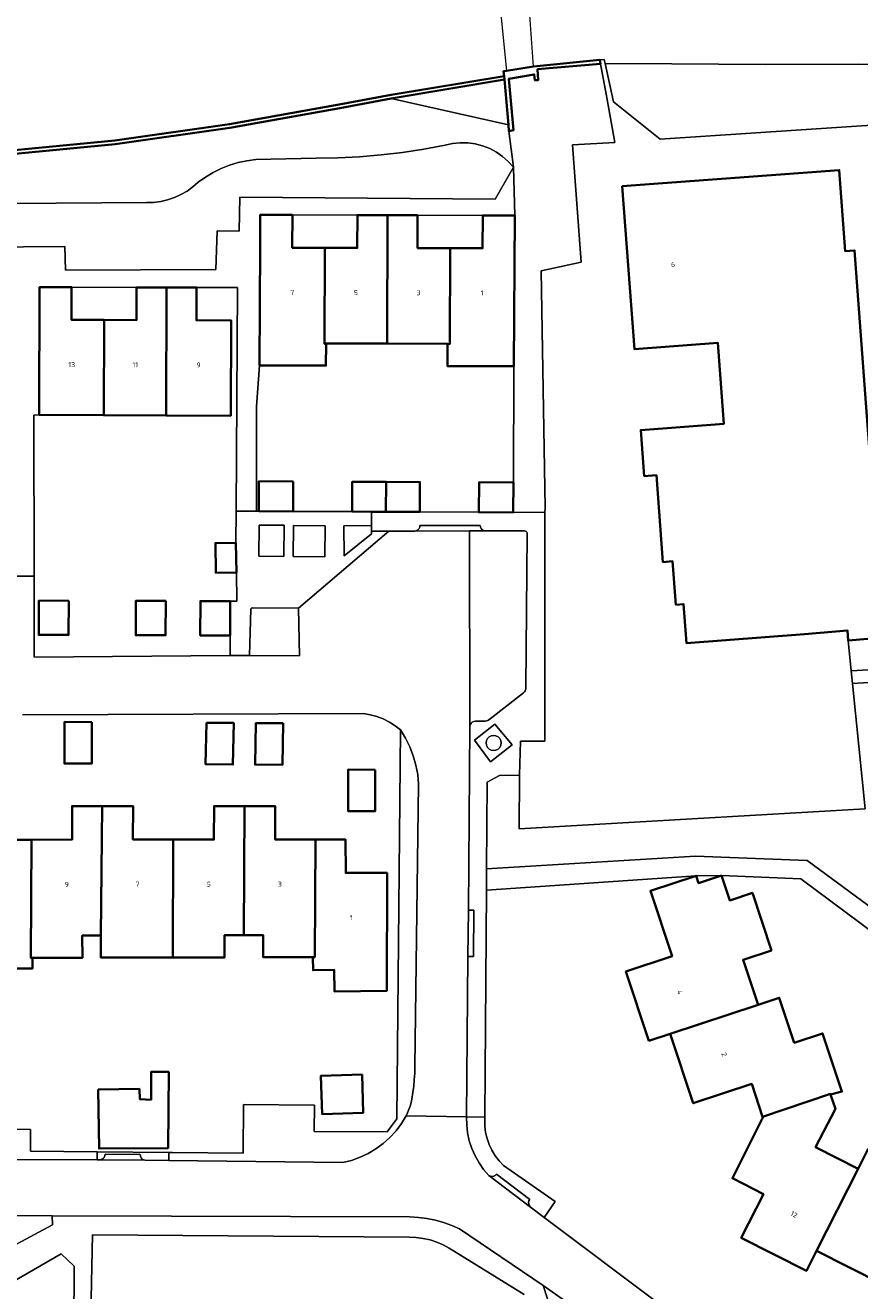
# Model space of a CAD drawing. Header units: metres. Extents: x 229229 to 231729, y 593167 to 595667.
# Tile 182 of 256: x 230884 to 230958, y 594007 to 594120. Entities that reach past the tile are written whole.
import ezdxf
from ezdxf.enums import TextEntityAlignment as Align

# ---------------------------------------------------------------- set-up
doc = ezdxf.new("R2010")
doc.units = ezdxf.units.M
for name, color, linetype, lineweight in [('B-WE-GK-KADEMUUR-GV', 150, 'Continuous', 35), ('B-WE-GR-GROENVOORZIENING-GV', 80, 'Continuous', 18), ('B-WE-KW-KUNSTWERK_DEK-GV', 170, 'Continuous', 18), ('B-WE-OG-BEBOUWING-GV', 7, 'Continuous', 35), ('B-WE-OG-BEBOUWING-T18', 10, 'Continuous', 18), ('B-WE-OG-BEBOUWING_SCHUUR-GV', 7, 'Continuous', 35), ('B-WE-OG-TERREIN_ERF-GV', 7, 'Continuous', 18), ('B-WE-OG-WATER-GV', 130, 'Continuous', 18), ('B-WE-VH-VERHARDING_GESLOTEN-GV', 252, 'Continuous', 18), ('B-WE-VH-VERHARDING_OPEN-GV', 252, 'Continuous', 18)]:
    doc.layers.add(name, color=color, linetype=linetype, lineweight=lineweight)
doc.styles.add('NLCS-ISO-M250-T18', font='NLCS-ISO.ttf', dxfattribs={"height": 0.45})

msp = doc.modelspace()

# ---------------------------------------------------------------- linework, layer by layer
at = {"layer": 'B-WE-GK-KADEMUUR-GV'}
msp.add_lwpolyline([(230929.307, 594116.643), (230926.876, 594116.256), (230926.635, 594116.218), (230926.676, 594115.773), (230926.704, 594115.469), (230927.079, 594111.424), (230927.107, 594110.839), (230927.509, 594110.927), (230927.105, 594115.531), (230929.373, 594115.925), (230929.429, 594115.409), (230929.728, 594115.414), (230929.665, 594116.38), (230935.308, 594116.885), (230935.248, 594117.218)], close=True, dxfattribs=at)
msp.add_lwpolyline([(230881.027, 594108.653), (230891.896, 594109.693), (230902.153, 594111.143), (230911.976, 594112.902), (230916.565, 594113.763), (230926.704, 594115.469), (230926.676, 594115.773), (230916.571, 594114.1), (230911.916, 594113.227), (230902.101, 594111.469), (230891.857, 594110.021), (230881, 594108.982)], dxfattribs=at)
at = {"layer": 'B-WE-GR-GROENVOORZIENING-GV'}
for points in [[(230967.97, 594116.708), (230958.369, 594116.842), (230950.016, 594116.805), (230941.684, 594116.874), (230935.711, 594116.903), (230936.45, 594113.459), (230940.625, 594110.123), (230960.913, 594111.484)], [(230853.972, 594100.264), (230887.39, 594100.531), (230887.438, 594098.422), (230900.878, 594098.484), (230901.003, 594101.94), (230902.977, 594101.908), (230903.051, 594104.933), (230925.888, 594104.761), (230927.502, 594107.625), (230927.05, 594108.132), (230926.542, 594108.582), (230925.985, 594108.969), (230925.386, 594109.288), (230924.754, 594109.535), (230924.097, 594109.706), (230923.425, 594109.799), (230922.746, 594109.812), (230922.071, 594109.746), (230921.408, 594109.601), (230919.506, 594109.242), (230917.592, 594108.948), (230915.67, 594108.72), (230913.74, 594108.559), (230911.807, 594108.463), (230909.871, 594108.434), (230904.471, 594108.312), (230903.677, 594108.202), (230902.894, 594108.029), (230902.128, 594107.795), (230901.382, 594107.5), (230900.663, 594107.148), (230899.973, 594106.739), (230899.318, 594106.277), (230898.838, 594105.856), (230898.319, 594105.485), (230897.766, 594105.166), (230897.185, 594104.902), (230896.58, 594104.698), (230895.959, 594104.553), (230895.326, 594104.47), (230894.688, 594104.45), (230862.37, 594104.226)], [(230960.289, 594061.572), (230957.833, 594061.441), (230958.981, 594050.214), (230928.035, 594048.42), (230928.038, 594053.24), (230926.272, 594053.206), (230925.149, 594052.611), (230925.086, 594044.849), (230943.802, 594045.993), (230953.789, 594045.603), (230968.935, 594034.444)], [(230939.242, 594001.183), (230930.182, 594007.565), (230936.376, 593988.437)]]:
    msp.add_lwpolyline(points, dxfattribs=at)
for points in [[(230916.565, 594113.763), (230927.079, 594111.424), (230926.704, 594115.469)], [(230904.743, 594072.813), (230906.97, 594072.791), (230906.998, 594075.586), (230904.772, 594075.608)], [(230907.836, 594075.578), (230907.808, 594072.782), (230910.643, 594072.754), (230910.672, 594075.549)], [(230914.824, 594075.556), (230912.353, 594075.542), (230912.369, 594072.848), (230914.828, 594074.833), (230914.827, 594075.061)], [(230917.917, 594022.74), (230918.049, 594023.03), (230918.165, 594023.327), (230918.266, 594023.629), (230918.352, 594023.935), (230918.422, 594024.246), (230918.513, 594024.824), (230918.587, 594025.404), (230918.643, 594025.985), (230918.682, 594026.569), (230918.704, 594027.153), (230919.033, 594052.418), (230918.945, 594053.277), (230918.781, 594054.125), (230918.544, 594054.955), (230918.233, 594055.761), (230917.853, 594056.536), (230917.406, 594057.275), (230917.091, 594022.488), (230916.21, 594021.31), (230909.68, 594021.36), (230909.706, 594023.7), (230903.38, 594023.77), (230903.323, 594019.397), (230897.026, 594019.479), (230896.701, 594019.482), (230896.694, 594018.743), (230912.256, 594018.566), (230913.037, 594018.766), (230913.795, 594019.039), (230914.524, 594019.385), (230915.216, 594019.799), (230915.864, 594020.277), (230916.464, 594020.816), (230917.01, 594021.409), (230917.495, 594022.053)], [(230925.057, 594056.114), (230925.09, 594055.905), (230925.187, 594055.716), (230925.336, 594055.566), (230925.525, 594055.47), (230925.735, 594055.437), (230925.944, 594055.47), (230926.133, 594055.566), (230926.282, 594055.716), (230926.379, 594055.905), (230926.412, 594056.114), (230926.379, 594056.323), (230926.282, 594056.512), (230926.133, 594056.662), (230925.944, 594056.758), (230925.735, 594056.791), (230925.525, 594056.758), (230925.336, 594056.662), (230925.187, 594056.512), (230925.09, 594056.323)], [(230884.312, 594019.596), (230884.33, 594021.54), (230877.89, 594021.57), (230877.887, 594018.851), (230890.267, 594018.827), (230890.273, 594019.541)], [(230886.289, 594013.012), (230886.266, 594013.789), (230879.958, 594013.827), (230879.773, 594013.797), (230879.599, 594013.727), (230879.444, 594013.62), (230879.317, 594013.483), (230879.222, 594013.321), (230877.416, 594008.245)], [(230888.193, 594003.907), (230888.234, 594009.287), (230887.049, 594010.389), (230880.175, 594006.446), (230878.435, 594006.473), (230878.373, 594004.008)]]:
    msp.add_lwpolyline(points, close=True, dxfattribs=at)
at = {"layer": 'B-WE-KW-KUNSTWERK_DEK-GV'}
msp.add_lwpolyline([(230926.376, 594121.286), (230926.876, 594116.256), (230929.307, 594116.643), (230928.979, 594121.216), (230928.939, 594121.775), (230926.346, 594121.669), (230926.354, 594121.511)], close=True, dxfattribs=at)
at = {"layer": 'B-WE-OG-BEBOUWING-GV'}
msp.add_lwpolyline([(230959.6, 594078.93), (230958.02, 594100.17), (230957.187, 594100.108), (230956.645, 594107.367), (230937.248, 594105.919), (230938.337, 594091.339), (230945.796, 594091.896), (230946.336, 594084.665), (230938.9, 594084.11), (230939.21, 594079.98), (230940.3, 594080.06), (230940.88, 594072.3), (230941.75, 594072.36), (230942.04, 594068.48), (230942.725, 594068.531), (230942.985, 594065.052), (230953.53, 594065.84), (230957.39, 594066.16), (230957.44, 594065.29), (230965.19, 594065.93)], dxfattribs=at)
for points in [[(230910.635, 594100.41), (230907.73, 594100.42), (230907.74, 594103.36), (230904.894, 594103.37), (230904.87, 594103.37), (230904.856, 594100.612), (230904.8, 594089.88), (230910.74, 594089.87), (230910.75, 594091.811), (230910.62, 594091.806)], [(230916.213, 594091.845), (230916.25, 594103.33), (230913.55, 594103.34), (230913.54, 594100.4), (230910.635, 594100.41), (230910.62, 594091.806), (230910.75, 594091.811), (230910.75, 594091.86)], [(230916.25, 594103.33), (230916.213, 594091.845), (230921.61, 594091.83), (230921.816, 594091.802), (230921.84, 594100.38), (230918.93, 594100.39), (230918.94, 594103.32)], [(230921.84, 594100.38), (230921.816, 594091.802), (230921.61, 594091.83), (230921.6, 594089.83), (230927.56, 594089.81), (230927.62, 594103.3), (230924.76, 594103.31), (230924.75, 594100.37)], [(230890.865, 594085.437), (230890.9, 594093.955), (230887.99, 594093.96), (230887.99, 594096.89), (230885.13, 594096.89), (230885.1, 594085.46)], [(230890.9, 594093.955), (230890.865, 594085.437), (230896.45, 594085.414), (230896.49, 594096.865), (230893.81, 594096.87), (230893.81, 594096.856), (230893.81, 594093.95)], [(230896.49, 594096.865), (230896.45, 594085.414), (230902.22, 594085.39), (230902.25, 594093.92), (230899.16, 594093.93), (230899.17, 594096.857)], [(230907.82, 594079.51), (230904.75, 594079.52), (230904.74, 594076.85), (230907.8, 594076.83)], [(230916.12, 594079.465), (230913.1, 594079.48), (230913.1, 594076.812), (230914.816, 594076.802), (230916.11, 594076.795)], [(230916.11, 594076.795), (230919.13, 594076.78), (230919.13, 594076.791), (230919.14, 594079.45), (230916.12, 594079.465)], [(230924.41, 594076.771), (230924.41, 594076.75), (230927.49, 594076.74), (230927.49, 594076.759), (230927.51, 594079.41), (230924.43, 594079.43)], [(230887.74, 594068.84), (230885.07, 594068.85), (230885.06, 594065.77), (230887.72, 594065.77)], [(230896.41, 594068.82), (230893.74, 594068.83), (230893.73, 594065.75), (230896.4, 594065.74)], [(230902.18, 594068.81), (230899.51, 594068.81), (230899.5, 594065.73), (230902.17, 594065.73)], [(230889.8, 594057.98), (230887.36, 594057.99), (230887.35, 594054.27), (230889.79, 594054.26)], [(230902.49, 594057.9), (230900.06, 594057.91), (230899.98, 594054.2), (230902.42, 594054.18)], [(230906.91, 594057.87), (230904.47, 594057.88), (230904.41, 594054.17), (230906.86, 594054.16)], [(230915.15, 594053.72), (230912.72, 594053.73), (230912.72, 594050.01), (230915.15, 594050.01)], [(230884.41, 594047.45), (230884.35, 594036.88), (230884.51, 594036.88), (230888.96, 594036.9), (230888.95, 594038.88), (230890.611, 594038.885), (230890.74, 594050.46), (230888.03, 594050.46), (230888.04, 594047.46)], [(230897.09, 594047.47), (230893.48, 594047.48), (230893.49, 594050.46), (230890.74, 594050.46), (230890.611, 594038.885), (230890.616, 594036.906), (230892.44, 594036.91), (230897.04, 594036.92)], [(230903.47, 594050.45), (230900.73, 594050.46), (230900.72, 594047.46), (230897.09, 594047.47), (230897.04, 594036.92), (230901.67, 594036.93), (230901.67, 594038.9), (230903.4, 594038.9)], [(230903.4, 594038.9), (230905.14, 594038.9), (230905.14, 594036.94), (230909.58, 594036.95), (230909.74, 594036.95), (230909.8, 594047.47), (230906.2, 594047.47), (230906.2, 594050.45), (230903.47, 594050.45)], [(230884.41, 594047.45), (230881.69, 594047.44), (230881.66, 594044.47), (230878.05, 594044.5), (230878.02, 594033.97), (230882.63, 594033.99), (230882.62, 594035.93), (230884.51, 594035.94), (230884.51, 594036.88), (230884.35, 594036.88)], [(230909.58, 594036.95), (230909.59, 594035.78), (230911.48, 594035.81), (230911.51, 594033.86), (230916.19, 594033.94), (230916.21, 594044.48), (230912.51, 594044.48), (230912.5, 594047.47), (230909.8, 594047.47), (230909.74, 594036.95)], [(230949.39, 594032.68), (230948.05, 594036.71), (230950.59, 594037.55), (230948.89, 594042.69), (230946.858, 594042.016), (230946.117, 594044.248), (230944.07, 594043.578), (230943.855, 594044.228), (230939.763, 594042.871), (230941.701, 594037.031), (230937.57, 594035.66), (230939.63, 594029.46), (230941.53, 594030.08)], [(230949.8, 594022.65), (230955.86, 594024.71), (230955.88, 594024.65), (230956.89, 594024.92), (230955.16, 594030.13), (230952.62, 594029.29), (230951.28, 594033.31), (230949.39, 594032.68), (230941.53, 594030.08), (230943.59, 594023.88), (230948.83, 594025.6)], [(230890.366, 594025.117), (230890.444, 594019.812), (230896.621, 594019.87), (230896.683, 594026.679), (230895.122, 594026.693), (230895.099, 594024.194), (230894.107, 594024.231), (230894.058, 594025.159)], [(230913.97, 594026.44), (230910.295, 594026.335), (230910.393, 594022.907), (230914.068, 594023.012)], [(230958.34, 594018.02), (230954.54, 594019.94), (230956.3, 594023.39), (230955.88, 594024.65), (230955.86, 594024.71), (230949.8, 594022.65), (230949.82, 594022.59), (230947.09, 594017.16), (230949.87, 594015.75), (230947.88, 594011.84), (230953.71, 594008.88), (230954.61, 594010.67)], [(230958.34, 594018.02), (230954.61, 594010.67), (230960.47, 594007.72), (230962.44, 594011.65), (230965.23, 594010.25), (230967.98, 594015.62), (230968.03, 594015.64), (230965.94, 594021.91), (230965.88, 594021.89), (230964.9, 594021.58), (230963.03, 594017.88), (230959.24, 594019.8)]]:
    msp.add_lwpolyline(points, close=True, dxfattribs=at)
at = {"layer": 'B-WE-OG-BEBOUWING_SCHUUR-GV'}
msp.add_lwpolyline([(230902.68, 594074.025), (230900.857, 594073.993), (230900.904, 594071.327), (230902.727, 594071.359)], close=True, dxfattribs=at)
at = {"layer": 'B-WE-OG-TERREIN_ERF-GV'}
for points in [[(230960.913, 594111.484), (230940.625, 594110.123), (230936.45, 594113.459), (230935.711, 594116.903), (230935.637, 594117.256), (230935.248, 594117.218), (230935.308, 594116.885), (230935.889, 594113.684), (230936.577, 594109.83), (230932.798, 594109.611), (230933.577, 594099.131), (230929.992, 594098.364), (230930.334, 594077.158), (230930.332, 594076.749), (230930.309, 594072.127), (230930.319, 594056.266), (230928.145, 594056.281), (230928.038, 594053.24), (230928.035, 594048.42), (230958.981, 594050.214), (230957.833, 594061.441), (230957.718, 594062.569), (230957.44, 594065.29), (230957.39, 594066.16), (230953.53, 594065.84), (230942.985, 594065.052), (230942.725, 594068.531), (230942.04, 594068.48), (230941.75, 594072.36), (230940.88, 594072.3), (230940.3, 594080.06), (230939.21, 594079.98), (230938.9, 594084.11), (230946.336, 594084.665), (230945.796, 594091.896), (230938.337, 594091.339), (230937.248, 594105.919), (230956.645, 594107.367), (230957.187, 594100.108), (230958.02, 594100.17), (230959.6, 594078.93)], [(230877.89, 594021.57), (230884.33, 594021.54), (230884.312, 594019.596), (230890.273, 594019.541), (230896.701, 594019.482), (230897.026, 594019.479), (230903.323, 594019.397), (230903.38, 594023.77), (230909.706, 594023.7), (230909.68, 594021.36), (230916.21, 594021.31), (230917.091, 594022.488), (230917.406, 594057.275), (230916.927, 594057.653), (230916.413, 594057.982), (230915.868, 594058.256), (230915.298, 594058.475), (230914.709, 594058.634), (230914.107, 594058.734), (230883.597, 594058.63)], [(230881.69, 594047.44), (230884.41, 594047.45), (230888.04, 594047.46), (230888.03, 594050.46), (230890.74, 594050.46), (230893.49, 594050.46), (230893.48, 594047.48), (230897.09, 594047.47), (230900.72, 594047.46), (230900.73, 594050.46), (230903.47, 594050.45), (230906.2, 594050.45), (230906.2, 594047.47), (230909.8, 594047.47), (230912.5, 594047.47), (230912.51, 594044.48), (230916.21, 594044.48), (230916.19, 594033.94), (230911.51, 594033.86), (230911.48, 594035.81), (230909.59, 594035.78), (230909.58, 594036.95), (230905.14, 594036.94), (230905.14, 594038.9), (230903.4, 594038.9), (230901.67, 594038.9), (230901.67, 594036.93), (230897.04, 594036.92), (230892.44, 594036.91), (230890.616, 594036.906), (230890.611, 594038.885), (230888.95, 594038.88), (230888.96, 594036.9), (230884.51, 594036.88), (230884.51, 594035.94), (230882.62, 594035.93)], [(230968.035, 594032.907), (230953.223, 594043.958), (230946.117, 594044.248), (230943.856, 594044.231), (230925.092, 594042.951), (230924.956, 594022.643), (230924.95, 594021.837), (230925.019, 594021.271), (230925.148, 594020.716), (230925.335, 594020.178), (230925.578, 594019.663), (230925.875, 594019.177), (230926.223, 594018.725), (230926.616, 594018.313), (230931.254, 594015.071), (230930.258, 594013.66), (230940.43, 594006.008)], [(230960.47, 594007.72), (230954.61, 594010.67), (230953.71, 594008.88), (230947.88, 594011.84), (230949.87, 594015.75), (230947.09, 594017.16), (230949.82, 594022.59), (230949.8, 594022.65), (230948.83, 594025.6), (230943.59, 594023.88), (230941.53, 594030.08), (230939.63, 594029.46), (230937.57, 594035.66), (230941.701, 594037.031), (230939.763, 594042.871), (230943.855, 594044.228), (230944.07, 594043.578), (230946.117, 594044.248), (230946.858, 594042.016), (230948.89, 594042.69), (230950.59, 594037.55), (230948.05, 594036.71), (230949.39, 594032.68), (230951.28, 594033.31), (230952.62, 594029.29), (230955.16, 594030.13), (230956.89, 594024.92), (230955.88, 594024.65), (230956.3, 594023.39), (230954.54, 594019.94), (230958.34, 594018.02), (230959.24, 594019.8)], [(230928.462, 594006.75), (230921.774, 594010.91), (230921.223, 594011.209), (230920.647, 594011.456), (230920.05, 594011.648), (230919.438, 594011.784), (230918.816, 594011.862), (230918.19, 594011.883), (230889.865, 594012.095), (230889.677, 594003.552)]]:
    msp.add_lwpolyline(points, dxfattribs=at)
for points in [[(230910.635, 594100.41), (230913.54, 594100.4), (230913.55, 594103.34), (230907.74, 594103.36), (230907.73, 594100.42)], [(230921.84, 594100.38), (230924.75, 594100.37), (230924.76, 594103.31), (230918.94, 594103.32), (230918.93, 594100.39)], [(230902.822, 594096.848), (230899.17, 594096.857), (230899.16, 594093.93), (230902.25, 594093.92), (230902.22, 594085.39), (230896.45, 594085.414), (230890.865, 594085.437), (230885.1, 594085.46), (230884.62, 594085.445), (230884.647, 594071.028), (230884.633, 594063.792), (230902.171, 594063.93), (230902.17, 594065.73), (230899.5, 594065.73), (230899.51, 594068.81), (230902.18, 594068.81), (230902.761, 594068.806), (230902.727, 594071.359), (230902.68, 594074.025), (230902.698, 594076.85)], [(230890.9, 594093.955), (230893.81, 594093.95), (230893.81, 594096.856), (230887.99, 594096.89), (230887.99, 594093.96)], [(230913.1, 594076.812), (230913.1, 594079.48), (230916.12, 594079.465), (230919.14, 594079.45), (230919.13, 594076.791), (230924.41, 594076.771), (230924.43, 594079.43), (230927.51, 594079.41), (230927.56, 594089.81), (230921.6, 594089.83), (230921.61, 594091.83), (230916.213, 594091.845), (230910.75, 594091.86), (230910.75, 594091.811), (230910.74, 594089.87), (230904.8, 594089.88), (230904.539, 594086.214), (230904.544, 594076.851), (230904.74, 594076.85), (230904.75, 594079.52), (230907.82, 594079.51), (230907.8, 594076.83)], [(230887.72, 594065.77), (230885.06, 594065.77), (230885.07, 594068.85), (230887.74, 594068.84)], [(230896.41, 594068.82), (230896.4, 594065.74), (230893.73, 594065.75), (230893.74, 594068.83)], [(230980.87, 594064.15), (230980.78, 594065.26), (230973.06, 594064.57), (230972.98, 594065.6), (230965.26, 594064.93), (230965.19, 594065.93), (230957.44, 594065.29), (230957.718, 594062.569), (230960.264, 594062.72)], [(230887.36, 594057.99), (230889.8, 594057.98), (230889.79, 594054.26), (230887.35, 594054.27)], [(230900.06, 594057.91), (230902.49, 594057.9), (230902.42, 594054.18), (230899.98, 594054.2)], [(230904.47, 594057.88), (230906.91, 594057.87), (230906.86, 594054.16), (230904.41, 594054.17)], [(230912.72, 594053.73), (230915.15, 594053.72), (230915.15, 594050.01), (230912.72, 594050.01)], [(230890.366, 594025.117), (230894.058, 594025.159), (230894.107, 594024.231), (230895.099, 594024.194), (230895.122, 594026.693), (230896.683, 594026.679), (230896.621, 594019.87), (230890.444, 594019.812)], [(230913.97, 594026.44), (230914.068, 594023.012), (230910.393, 594022.907), (230910.295, 594026.335)]]:
    msp.add_lwpolyline(points, close=True, dxfattribs=at)
at = {"layer": 'B-WE-OG-WATER-GV'}
msp.add_lwpolyline([(230881, 594108.982), (230891.857, 594110.021), (230902.101, 594111.469), (230911.916, 594113.227), (230916.571, 594114.1), (230926.676, 594115.773), (230926.635, 594116.218), (230926.876, 594116.256), (230929.307, 594116.643), (230935.248, 594117.218), (230935.637, 594117.256), (230935.711, 594116.903), (230941.684, 594116.874), (230950.016, 594116.805), (230958.369, 594116.842), (230967.97, 594116.708)], dxfattribs=at)
at = {"layer": 'B-WE-VH-VERHARDING_GESLOTEN-GV'}
msp.add_lwpolyline([(230929.307, 594116.643), (230928.979, 594121.216), (230928.939, 594121.775), (230926.346, 594121.669), (230926.354, 594121.511), (230926.376, 594121.286), (230926.876, 594116.256)], close=True, dxfattribs=at)
for points in [[(230940.43, 594006.008), (230930.258, 594013.66), (230929.03, 594014.591), (230925.32, 594017.401), (230924.847, 594017.948), (230924.431, 594018.539), (230924.076, 594019.168), (230923.786, 594019.83), (230923.564, 594020.518), (230923.411, 594021.225), (230923.331, 594021.943), (230923.322, 594022.666), (230917.917, 594022.74), (230917.495, 594022.053), (230917.01, 594021.409), (230916.464, 594020.816), (230915.864, 594020.277), (230915.216, 594019.799), (230914.524, 594019.385), (230913.795, 594019.039), (230913.037, 594018.766), (230912.256, 594018.566), (230896.694, 594018.743), (230894.578, 594018.771), (230890.529, 594018.824), (230890.267, 594018.827), (230877.887, 594018.851)], [(230879.958, 594013.827), (230886.266, 594013.789), (230918.247, 594013.707), (230919.014, 594013.667), (230919.776, 594013.57), (230920.529, 594013.416), (230921.269, 594013.208), (230921.991, 594012.945), (230922.691, 594012.629), (230930.182, 594007.565), (230939.242, 594001.183)]]:
    msp.add_lwpolyline(points, dxfattribs=at)
at = {"layer": 'B-WE-VH-VERHARDING_OPEN-GV'}
for points in [[(230929.992, 594098.364), (230933.577, 594099.131), (230932.798, 594109.611), (230936.577, 594109.83), (230935.889, 594113.684), (230935.308, 594116.885), (230929.665, 594116.38), (230929.728, 594115.414), (230929.429, 594115.409), (230929.373, 594115.925), (230927.105, 594115.531), (230927.509, 594110.927), (230927.107, 594110.839), (230927.502, 594107.625), (230927.62, 594103.3), (230927.56, 594089.81), (230927.51, 594079.41), (230927.49, 594076.759), (230927.49, 594076.74), (230930.332, 594076.749), (230930.334, 594077.158)], [(230916.357, 594075.07), (230914.827, 594075.061), (230914.828, 594074.833), (230912.369, 594072.848), (230912.353, 594075.542), (230914.824, 594075.556), (230914.816, 594076.802), (230913.1, 594076.812), (230907.8, 594076.83), (230904.74, 594076.85), (230904.544, 594076.851), (230902.698, 594076.85), (230902.68, 594074.025), (230902.727, 594071.359), (230902.761, 594068.806), (230902.18, 594068.81), (230902.17, 594065.73), (230902.171, 594063.93), (230903.913, 594063.933), (230904.02, 594068.087), (230904.033, 594068.122), (230904.055, 594068.151), (230904.085, 594068.173), (230904.119, 594068.186), (230904.156, 594068.188), (230908.276, 594068.174)], [(230930.332, 594076.749), (230927.49, 594076.74), (230924.41, 594076.75), (230924.41, 594076.771), (230919.13, 594076.791), (230919.13, 594076.78), (230916.11, 594076.795), (230914.816, 594076.802), (230914.824, 594075.556), (230914.827, 594075.061), (230916.357, 594075.07), (230918.69, 594075.073), (230918.836, 594075.104), (230918.964, 594075.178), (230919.064, 594075.289), (230919.124, 594075.425), (230919.139, 594075.573), (230924.54, 594075.579), (230924.556, 594075.431), (230924.616, 594075.295), (230924.716, 594075.185), (230924.845, 594075.111), (230924.99, 594075.08), (230928.514, 594075.084), (230928.588, 594075.068), (230928.652, 594075.03), (230928.7, 594074.972), (230928.726, 594074.901), (230928.728, 594074.826), (230928.625, 594061.074), (230928.619, 594060.966), (230928.594, 594060.862), (230928.551, 594060.763), (230928.491, 594060.673), (230928.416, 594060.596), (230925.42, 594058.266), (230925.321, 594058.19), (230925.212, 594058.129), (230925.095, 594058.085), (230924.973, 594058.057), (230924.849, 594058.048), (230924.114, 594058.048), (230923.967, 594058.032), (230923.832, 594057.973), (230923.721, 594057.874), (230923.646, 594057.746), (230923.614, 594057.602), (230923.477, 594041.146), (230923.977, 594041.142), (230923.942, 594037.003), (230923.442, 594037.007), (230923.322, 594022.666), (230924.956, 594022.643), (230925.092, 594042.951), (230925.086, 594044.849), (230925.149, 594052.611), (230926.272, 594053.206), (230928.038, 594053.24), (230928.145, 594056.281), (230930.319, 594056.266), (230930.309, 594072.127)], [(230904.743, 594072.813), (230904.772, 594075.608), (230906.998, 594075.586), (230906.97, 594072.791)], [(230907.836, 594075.578), (230910.672, 594075.549), (230910.643, 594072.754), (230907.808, 594072.782)], [(230924.54, 594075.579), (230919.139, 594075.573), (230919.124, 594075.425), (230919.064, 594075.289), (230918.964, 594075.178), (230918.836, 594075.104), (230918.69, 594075.073), (230923.594, 594075.078), (230924.99, 594075.08), (230924.845, 594075.111), (230924.716, 594075.185), (230924.616, 594075.295), (230924.556, 594075.431)], [(230928.728, 594074.826), (230928.726, 594074.901), (230928.7, 594074.972), (230928.652, 594075.03), (230928.588, 594075.068), (230928.514, 594075.084), (230924.99, 594075.08), (230923.594, 594075.078), (230923.614, 594057.602), (230923.646, 594057.746), (230923.721, 594057.874), (230923.832, 594057.973), (230923.967, 594058.032), (230924.114, 594058.048), (230924.849, 594058.048), (230924.973, 594058.057), (230925.095, 594058.085), (230925.212, 594058.129), (230925.321, 594058.19), (230925.42, 594058.266), (230928.416, 594060.596), (230928.491, 594060.673), (230928.551, 594060.763), (230928.594, 594060.862), (230928.619, 594060.966), (230928.625, 594061.074)], [(230908.276, 594068.174), (230904.156, 594068.188), (230904.119, 594068.186), (230904.085, 594068.173), (230904.055, 594068.151), (230904.033, 594068.122), (230904.02, 594068.087), (230903.913, 594063.933), (230908.382, 594063.916)], [(230957.718, 594062.569), (230957.833, 594061.441), (230960.289, 594061.572), (230960.264, 594062.72)], [(230925.838, 594057.798), (230924.014, 594056.345), (230925.463, 594054.416), (230927.388, 594055.949)], [(230925.838, 594057.798), (230927.388, 594055.949), (230925.463, 594054.416), (230924.014, 594056.345)], [(230926.412, 594056.114), (230926.379, 594055.905), (230926.282, 594055.716), (230926.133, 594055.566), (230925.944, 594055.47), (230925.735, 594055.437), (230925.525, 594055.47), (230925.336, 594055.566), (230925.187, 594055.716), (230925.09, 594055.905), (230925.057, 594056.114), (230925.09, 594056.323), (230925.187, 594056.512), (230925.336, 594056.662), (230925.525, 594056.758), (230925.735, 594056.791), (230925.944, 594056.758), (230926.133, 594056.662), (230926.282, 594056.512), (230926.379, 594056.323)], [(230946.117, 594044.248), (230953.223, 594043.958), (230968.035, 594032.907), (230973.345, 594032.248), (231006.795, 594043.492), (231021.44, 594048.415), (231021.946, 594048.565), (231021.368, 594050.317), (230973.262, 594034.024), (230968.935, 594034.444), (230953.789, 594045.603), (230943.802, 594045.993), (230925.086, 594044.849), (230925.092, 594042.951), (230943.856, 594044.231)], [(230923.977, 594041.142), (230923.477, 594041.146), (230923.442, 594037.007), (230923.942, 594037.003)], [(230926.616, 594018.313), (230926.223, 594018.725), (230925.875, 594019.177), (230925.578, 594019.663), (230925.335, 594020.178), (230925.148, 594020.716), (230925.019, 594021.271), (230924.95, 594021.837), (230924.956, 594022.643), (230923.322, 594022.666), (230923.331, 594021.943), (230923.411, 594021.225), (230923.564, 594020.518), (230923.786, 594019.83), (230924.076, 594019.168), (230924.431, 594018.539), (230924.847, 594017.948), (230925.32, 594017.401), (230925.455, 594017.338), (230925.603, 594017.32), (230925.749, 594017.348), (230925.879, 594017.42), (230925.981, 594017.528), (230928.973, 594015.261), (230928.896, 594015.134), (230928.862, 594014.989), (230928.874, 594014.84), (230928.932, 594014.703), (230929.03, 594014.591), (230930.258, 594013.66), (230931.254, 594015.071)], [(230896.701, 594019.482), (230890.273, 594019.541), (230890.267, 594018.827), (230890.529, 594018.824), (230890.675, 594018.853), (230890.805, 594018.925), (230890.906, 594019.035), (230890.969, 594019.17), (230890.986, 594019.318), (230894.135, 594019.277), (230894.149, 594019.129), (230894.207, 594018.992), (230894.305, 594018.88), (230894.433, 594018.804), (230894.578, 594018.771), (230896.694, 594018.743)], [(230894.135, 594019.277), (230890.986, 594019.318), (230890.969, 594019.17), (230890.906, 594019.035), (230890.805, 594018.925), (230890.675, 594018.853), (230890.529, 594018.824), (230894.578, 594018.771), (230894.433, 594018.804), (230894.305, 594018.88), (230894.207, 594018.992), (230894.149, 594019.129)], [(230925.981, 594017.528), (230925.879, 594017.42), (230925.749, 594017.348), (230925.603, 594017.32), (230925.455, 594017.338), (230925.32, 594017.401), (230929.03, 594014.591), (230928.932, 594014.703), (230928.874, 594014.84), (230928.862, 594014.989), (230928.896, 594015.134), (230928.973, 594015.261)]]:
    msp.add_lwpolyline(points, close=True, dxfattribs=at)
for points in [[(230862.37, 594104.226), (230894.688, 594104.45), (230895.326, 594104.47), (230895.959, 594104.553), (230896.58, 594104.698), (230897.185, 594104.902), (230897.766, 594105.166), (230898.319, 594105.485), (230898.838, 594105.856), (230899.318, 594106.277), (230899.973, 594106.739), (230900.663, 594107.148), (230901.382, 594107.5), (230902.128, 594107.795), (230902.894, 594108.029), (230903.677, 594108.202), (230904.471, 594108.312), (230909.871, 594108.434), (230911.807, 594108.463), (230913.74, 594108.559), (230915.67, 594108.72), (230917.592, 594108.948), (230919.506, 594109.242), (230921.408, 594109.601), (230922.071, 594109.746), (230922.746, 594109.812), (230923.425, 594109.799), (230924.097, 594109.706), (230924.754, 594109.535), (230925.386, 594109.288), (230925.985, 594108.969), (230926.542, 594108.582), (230927.05, 594108.132), (230927.502, 594107.625), (230927.107, 594110.839), (230927.079, 594111.424), (230916.565, 594113.763), (230911.976, 594112.902), (230902.153, 594111.143), (230891.896, 594109.693), (230881.027, 594108.653)], [(230882.483, 594071.03), (230884.647, 594071.028), (230884.62, 594085.445), (230885.1, 594085.46), (230885.13, 594096.89), (230887.99, 594096.89), (230893.81, 594096.856), (230893.81, 594096.87), (230896.49, 594096.865), (230899.17, 594096.857), (230902.822, 594096.848), (230902.698, 594076.85), (230904.544, 594076.851), (230904.539, 594086.214), (230904.8, 594089.88), (230904.856, 594100.612), (230904.87, 594103.37), (230904.894, 594103.37), (230907.74, 594103.36), (230913.55, 594103.34), (230916.25, 594103.33), (230918.94, 594103.32), (230924.76, 594103.31), (230927.62, 594103.3), (230927.502, 594107.625), (230925.888, 594104.761), (230903.051, 594104.933), (230902.977, 594101.908), (230901.003, 594101.94), (230900.878, 594098.484), (230887.438, 594098.422), (230887.39, 594100.531), (230853.972, 594100.264)], [(230883.597, 594058.63), (230914.107, 594058.734), (230914.709, 594058.634), (230915.298, 594058.475), (230915.868, 594058.256), (230916.413, 594057.982), (230916.927, 594057.653), (230917.406, 594057.275), (230917.853, 594056.536), (230918.233, 594055.761), (230918.544, 594054.955), (230918.781, 594054.125), (230918.945, 594053.277), (230919.033, 594052.418), (230918.704, 594027.153), (230918.682, 594026.569), (230918.643, 594025.985), (230918.587, 594025.404), (230918.513, 594024.824), (230918.422, 594024.246), (230918.352, 594023.935), (230918.266, 594023.629), (230918.165, 594023.327), (230918.049, 594023.03), (230917.917, 594022.74), (230923.322, 594022.666), (230923.442, 594037.007), (230923.477, 594041.146), (230923.614, 594057.602), (230923.594, 594075.078), (230918.69, 594075.073), (230916.357, 594075.07), (230908.276, 594068.174), (230908.382, 594063.916), (230903.913, 594063.933), (230902.171, 594063.93), (230884.633, 594063.792), (230884.647, 594071.028), (230882.483, 594071.03)], [(230936.376, 593988.437), (230930.182, 594007.565), (230922.691, 594012.629), (230921.991, 594012.945), (230921.269, 594013.208), (230920.529, 594013.416), (230919.776, 594013.57), (230919.014, 594013.667), (230918.247, 594013.707), (230886.266, 594013.789), (230886.289, 594013.012), (230877.416, 594008.245), (230864.994, 594008.348), (230853.506, 594008.4), (230851.883, 594009.8), (230851.764, 594009.333), (230851.668, 594008.86), (230851.596, 594008.383), (230851.548, 594007.904), (230851.524, 594007.422), (230851.559, 594005.385)], [(230889.677, 594003.552), (230889.865, 594012.095), (230918.19, 594011.883), (230918.816, 594011.862), (230919.438, 594011.784), (230920.05, 594011.648), (230920.647, 594011.456), (230921.223, 594011.209), (230921.774, 594010.91), (230928.462, 594006.75)], [(230880.175, 594006.446), (230887.049, 594010.389), (230888.234, 594009.287), (230888.193, 594003.907)]]:
    msp.add_lwpolyline(points, dxfattribs=at)

# ---------------------------------------------------------------- texts
at = {"layer": 'B-WE-OG-BEBOUWING-T18', "style": 'NLCS-ISO-M250-T18'}
for s, rotation, p in [('6', 4.2, (230941.781, 594098.927)), ('7', 359.9, (230907.731, 594096.42)), ('1', 359.9, (230924.71, 594096.37)), ('13', 359.9, (230888.004, 594089.96)), ('9', 359.8, (230899.352, 594089.929)), ('1', 0.9, (230912.996, 594040.48)), ('4', 288.4, (230942.396, 594033.821)), ('2', 288.5, (230946.356, 594028.241)), ('12', 333.2, (230952.606, 594013.927))]:
    msp.add_text(s, height=0.45, rotation=rotation, dxfattribs=at).set_placement(p, align=Align.MIDDLE)
for s, p in [('5', (230913.424, 594096.4)), ('3', (230919.027, 594096.39)), ('11', (230893.683, 594089.95)), ('9', (230887.569, 594043.459)), ('7', (230893.887, 594043.479)), ('5', (230900.26, 594043.461)), ('3', (230906.626, 594043.47))]:
    msp.add_text(s, height=0.45, dxfattribs=at).set_placement(p, align=Align.MIDDLE)

doc.saveas('drawing.dxf')
